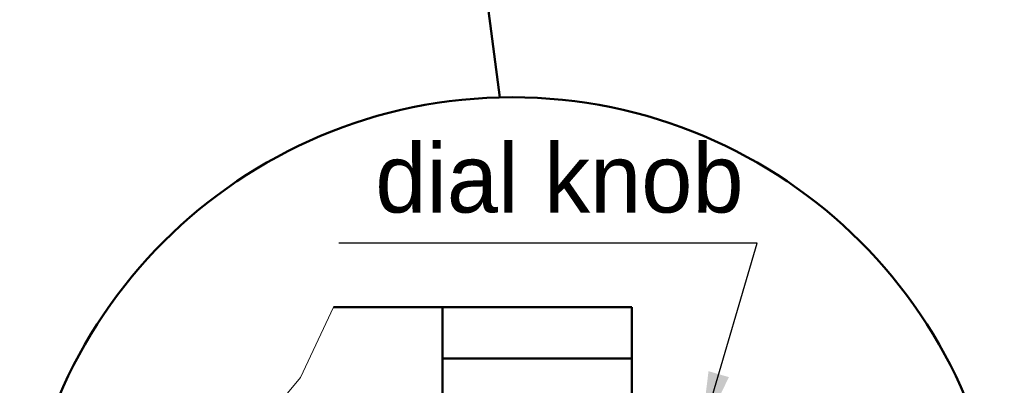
# Model space of a CAD drawing. Extents: x 2684 to 3039, y 582 to 1051.
# Tile 8 of 37: x 2925 to 3039, y 663 to 705. Entities that reach past the tile are written whole.
import ezdxf

# ---------------------------------------------------------------- set-up
doc = ezdxf.new("R2010")
doc.units = 0
doc.header["$LTSCALE"] = 2.5
for name, color, linetype, lineweight in [('Break Lines(ISO)', 7, 'Continuous', 18), ('Sketch Geometry(ISO)', 7, 'Continuous', 50), ('Symbols(ISO)', 3, 'Continuous', 25), ('Visible Edges(ISO)', 2, 'Continuous', 50)]:
    doc.layers.add(name, color=color, linetype=linetype, lineweight=lineweight)
doc.styles.add('Tekstas katalogui', font='Avgardn.ttf')
doc.dimstyles.new('Naujas_stilius$7', dxfattribs={"dimscale": 2.5, "dimtxt": 2.8, "dimasz": 3, "dimexe": 1, "dimexo": 0, "dimgap": 0.3, "dimtad": 1, "dimtoh": 1, "dimrnd": 1e-08, "dimtxsty": 'Tekstas katalogui', "dimcen": 0.3, "dimdle": 3, "dimclrd": 7, "dimclre": 7, "dimclrt": 7, "dimazin": 2, "dimtfac": 0.5, "dimtofl": 0, "dimtmove": 0, "dimatfit": 3, "dimfxl": 1, "dimtolj": 1, "dimlwd": 25, "dimlwe": 15, "dimarcsym": 0})

msp = doc.modelspace()

# ---------------------------------------------------------------- linework, layer by layer
at = {"layer": 'Break Lines(ISO)'}
for p, q in [((2957.649, 663.643), (2961.46, 671.85)), ((2956.115, 661.85), (2957.649, 663.643))]:
    msp.add_line(p, q, dxfattribs=at)
at = {"layer": 'Sketch Geometry(ISO)'}
msp.add_line((2980.834, 696.244), (2973.895, 748.867), dxfattribs=at)
msp.add_circle((2982.233, 639.023), 57.238, dxfattribs=at)
at = {"layer": 'Visible Edges(ISO)'}
for p, q in [((2974.157, 671.85), (2961.46, 671.85)), ((2974.157, 671.85), (2974.157, 665.85)), ((2996.157, 671.85), (2974.157, 671.85)), ((2996.157, 665.85), (2996.157, 671.85)), ((2974.157, 665.85), (2974.157, 658.781)), ((2974.157, 665.85), (2996.157, 665.85)), ((2996.157, 630.05), (2996.157, 665.85))]:
    msp.add_line(p, q, dxfattribs=at)

# ---------------------------------------------------------------- texts
at = {"layer": 'Symbols(ISO)', "color": 7, "insert": (2966.336, 690.854), "char_height": 8, "width": 49.99799, "attachment_point": 1, "style": 'Tekstas katalogui'}
msp.add_mtext('{\\fFutura Lt BT|b0|i0;\\H8.0000;dial knob}', dxfattribs=at)

# ---------------------------------------------------------------- leaders
at = {"layer": 'Symbols(ISO)', "color": 7, "linetype": 'Continuous', "lineweight": 25, "annotation_type": 0, "has_hookline": 1, "hookline_direction": 1, "text_width": 41.146}
msp.add_leader([(3004.157, 656.848), (3010.729, 679.295), (3003.229, 679.295)], dimstyle='Naujas_stilius$7', override={"dimgap": 0, "dimtad": 1}, dxfattribs=at)

doc.saveas('drawing.dxf')
